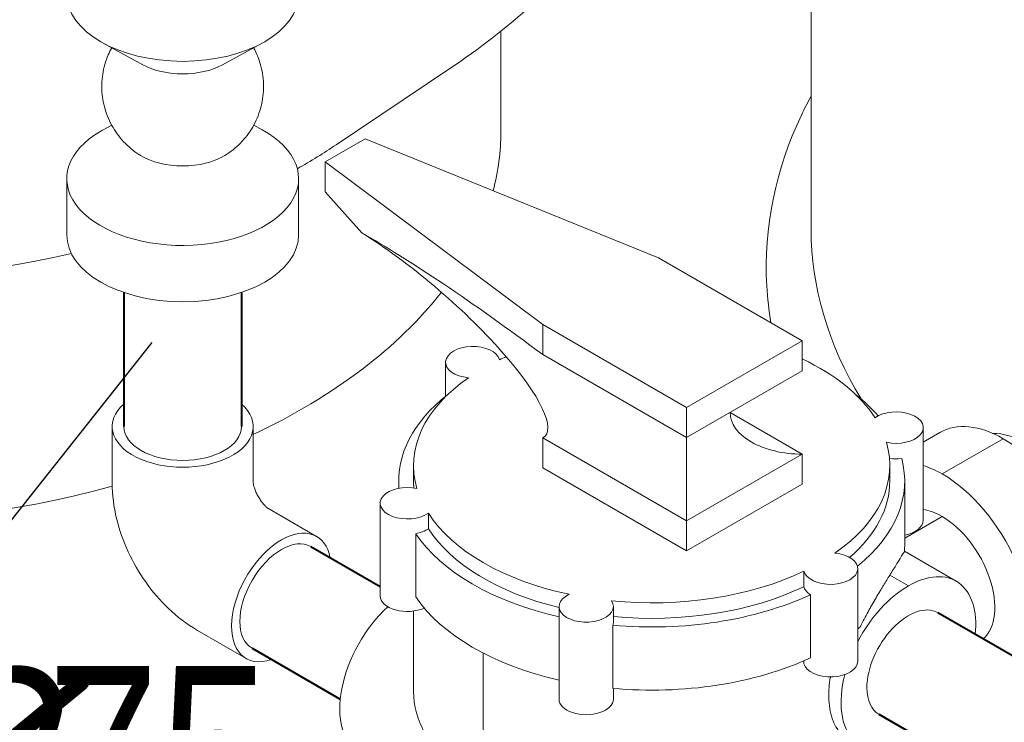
# Model space of a CAD drawing. Extents: x 4114239 to 5838486, y 780458 to 1383318.
# Tile 60 of 231: x 4355881 to 4357138, y 1052763 to 1053661. Entities that reach past the tile are written whole.
import ezdxf

# ---------------------------------------------------------------- set-up
doc = ezdxf.new("R2010")
doc.units = 0
doc.header["$MEASUREMENT"] = 0
doc.layers.add('Основные', color=160, linetype='Continuous', lineweight=40)
doc.styles.add('ГОСТ 250', font='isocpeui.ttf', dxfattribs={"height": 300})

msp = doc.modelspace()

# ---------------------------------------------------------------- linework, layer by layer
at = {"color": 0, "linetype": 'Continuous', "lineweight": 0, "extrusion": (5.55112e-17, 0.816497, 0.57735)}
for p, q in [((4356891.6869, 1053393.1667, 0), (4356891.6869, 1053913.37)), ((4356495.598, 1053517.4613, 0), (4356495.598, 1053645.8184)), ((4356038.6482, 1053602.9503), (4355987.8174, 1053630.6885, 0)), ((4356140.31, 1053602.9503), (4356191.1408, 1053630.6885, 0)), ((4356285.5842, 1053500.8716, 0), (4356430.6719, 1053598.2394)), ((4355998.8476, 1053525.7548), (4355987.8174, 1053519.7357, 0)), ((4356180.1107, 1053525.7548), (4356191.1408, 1053519.7357)), ((4356271.5226, 1053479.0366), (4356322.4508, 1053508.44)), ((4356271.5226, 1053479.0366), (4356322.4508, 1053508.44)), ((4356322.4508, 1053508.44, 0), (4356696.8911, 1053356.392, 0)), ((4356322.4508, 1053508.44, 0), (4356696.8911, 1053356.392, 0)), ((4356271.5226, 1053479.0366), (4356549.1058, 1053271.0681, 0)), ((4356271.5226, 1053440.7274), (4356271.5226, 1053479.0366)), ((4356271.5226, 1053440.7274), (4356271.5226, 1053479.0366)), ((4356271.5226, 1053479.0366), (4356549.1058, 1053271.0681, 0)), ((4355941.4791, 1053457.6366), (4355941.4791, 1053385.7849)), ((4356237.4791, 1053457.6366), (4356237.4791, 1053385.7849, 0)), ((4356271.5226, 1053440.7274), (4356317.9553, 1053388.1347)), ((4356271.5226, 1053440.7274), (4356317.9553, 1053388.1347)), ((4356696.8911, 1053356.392, 0), (4356880.4636, 1053250.4064)), ((4356696.8911, 1053356.392, 0), (4356880.4636, 1053250.4064)), ((4356549.1058, 1053232.7589, 0), (4356549.1058, 1053271.0681)), ((4356732.6783, 1053165.0825), (4356549.1058, 1053271.0681)), ((4356549.1058, 1053232.7589, 0), (4356549.1058, 1053271.0681)), ((4356732.6783, 1053165.0825), (4356549.1058, 1053271.0681)), ((4356880.4636, 1053250.4064), (4356732.6783, 1053165.0825)), ((4356880.4636, 1053250.4064), (4356732.6783, 1053165.0825)), ((4356880.4636, 1053250.4064), (4356880.4636, 1053212.0972)), ((4356880.4636, 1053250.4064), (4356880.4636, 1053212.0972)), ((4356425.0886, 1053179.5912), (4356425.0886, 1053223.1143)), ((4356549.1058, 1053232.7589, 0), (4356732.6783, 1053126.7733)), ((4356549.1058, 1053232.7589, 0), (4356732.6783, 1053126.7733)), ((4356880.4636, 1053212.0972), (4356732.6783, 1053126.7733, 0)), ((4356880.4636, 1053212.0972), (4356732.6783, 1053126.7733, 0)), ((4356732.6783, 1053165.0825), (4356732.6783, 1053126.7733)), ((4356732.6783, 1053165.0825), (4356732.6783, 1053126.7733)), ((4356788.2837, 1053158.8771), (4356880.4636, 1053105.657)), ((4356788.2837, 1053158.8771), (4356880.4636, 1053105.657)), ((4355999.4791, 1053140.9218), (4355999.4791, 1053069.0701)), ((4356179.4791, 1053140.9218, 0), (4356179.4791, 1053069.0701, 0)), ((4357034.878, 1053021.3034), (4357034.878, 1053139.5158, 0)), ((4357034.878, 1053121.0891), (4357056.164, 1053133.3786)), ((4356549.1058, 1053126.3188), (4356732.6783, 1053020.3332)), ((4356549.1058, 1053126.3188, 0), (4356549.1058, 1053088.0096, 0)), ((4356549.1058, 1053126.3188), (4356732.6783, 1053020.3332)), ((4356549.1058, 1053126.3188, 0), (4356549.1058, 1053088.0096, 0)), ((4356732.6783, 1053126.7733), (4356732.6783, 1053020.3332)), ((4356732.6783, 1053126.7733), (4356732.6783, 1053020.3332)), ((4357058.9908, 1053080.3907, 0), (4357136.914, 1053125.3797)), ((4357058.9908, 1053080.3907, 0), (4357136.914, 1053125.3797)), ((4356880.4636, 1053105.657), (4356732.6783, 1053020.3332, 0)), ((4356880.4636, 1053105.657), (4356732.6783, 1053020.3332, 0)), ((4356880.4636, 1053105.657), (4356880.4636, 1053067.3479, 0)), ((4356880.4636, 1053105.657), (4356880.4636, 1053067.3479, 0)), ((4356384.184, 1053091.2501), (4356384.184, 1053071.4096)), ((4356732.6783, 1052982.024), (4356549.1058, 1053088.0096, 0)), ((4356732.6783, 1052982.024), (4356549.1058, 1053088.0096, 0)), ((4356992.184, 1053091.2501, 0), (4356992.184, 1053071.4096)), ((4356365.184, 1053071.4096), (4356365.184, 1053061.9841, 0)), ((4357011.184, 1053071.4096, 0), (4357011.184, 1052990.7397, 0)), ((4356880.4636, 1053067.3479, 0), (4356732.6783, 1052982.024)), ((4356880.4636, 1053067.3479, 0), (4356732.6783, 1052982.024)), ((4356260.4855, 1053000.6146), (4356198.2601, 1053036.5404, 0)), ((4356341.49, 1052924.7721), (4356341.49, 1053042.9845, 0)), ((4356403.086, 1053010.4858), (4356403.086, 1053030.3263, 0)), ((4356403.086, 1053010.4858), (4356403.086, 1053030.3263, 0)), ((4356732.6783, 1053020.3332), (4356732.6783, 1052982.024)), ((4356732.6783, 1053020.3332), (4356732.6783, 1052982.024)), ((4357011.184, 1052998.4924), (4357058.9908, 1053026.0937)), ((4357011.184, 1052998.4924), (4357058.9908, 1053026.0937)), ((4356386.9584, 1052923.4292), (4356386.9584, 1053004.099, 0)), ((4356386.9584, 1052923.4292), (4356386.9584, 1053004.099, 0)), ((4357076.7256, 1052943.5015, 0), (4357010.7931, 1052981.5676, 0)), ((4356951.2794, 1052841.1735), (4356951.2794, 1052959.3859)), ((4356882.3245, 1052936.3473), (4356882.3245, 1052956.1879, 0)), ((4356882.3245, 1052936.3473), (4356882.3245, 1052956.1879, 0)), ((4357015.9256, 1052937.4788), (4356992.1689, 1052951.1947)), ((4357015.9256, 1052937.4788), (4356992.1689, 1052951.1947)), ((4356890.7604, 1052845.4907), (4356890.7604, 1052926.1606, 0)), ((4356890.7604, 1052845.4907), (4356890.7604, 1052926.1606, 0)), ((4356569.8855, 1052792.9079), (4356569.8855, 1052911.1203)), ((4356639.2854, 1052891.2798, 0), (4356639.2854, 1052911.1203, 0)), ((4356384.184, 1052905.277, 0), (4356384.184, 1052802.7002, 0)), ((4356638.537, 1052806.4717, 0), (4356638.537, 1052887.1415, 0)), ((4356638.537, 1052806.4717, 0), (4356638.537, 1052887.1415, 0)), ((4356170.4855, 1052844.73), (4356108.2601, 1052880.6558, 0)), ((4356473.2235, 1052851.5504), (4356473.2235, 1052678.5927)), ((4356473.2235, 1052851.5504), (4356473.2235, 1052678.5927)), ((4356882.3245, 1052837.9755), (4356882.3245, 1052841.7001)), ((4356882.3245, 1052837.9755), (4356882.3245, 1052841.7001)), ((4356639.2854, 1052792.9079), (4356639.2854, 1052806.405))]:
    msp.add_line(p, q, dxfattribs=at)
at = {"linetype": 'Continuous', "lineweight": 40, "extrusion": (5.55112e-17, 0.816497, 0.57735)}
for p, q in [((4356014.4791, 1053312.1212), (4356014.4791, 1053140.9218, 0)), ((4356164.4791, 1053312.1212, 0), (4356164.4791, 1053140.9218)), ((4356252.9855, 1052987.6242), (4356341.49, 1052936.5261)), ((4357342.9377, 1052735.9948), (4357053.4256, 1052903.1447)), ((4356177.9855, 1052857.7204), (4356290.6149, 1052792.6938, 0)), ((4357267.9377, 1052606.091), (4356978.4256, 1052773.2409))]:
    msp.add_line(p, q, dxfattribs=at)
msp.add_line((4355617.3198, 1052701.6186), (4356050.6078, 1053248.3289))
at = {"color": 0, "linetype": 'Continuous', "lineweight": 0, "extrusion": (4.28451e-17, 2.22045e-16, -1)}
msp.add_ellipse((4358031.6869, 1054098.284, 0), major_axis=(1038.796, 0), ratio=0.577350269, start_param=5.497787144, end_param=10.751200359, dxfattribs=at)
at = {"color": 0, "linetype": 'Continuous', "lineweight": 0, "extrusion": (-5.55855e-17, 2.22045e-16, -1)}
for centre, major_axis, start_param, end_param in [((4356089.4791, 1053692.7876), (-148, 0), 3.141592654, 6.283185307), ((4356089.4791, 1053633.9998), (-74, 0), 3.955169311, 5.46960865), ((4356089.4791, 1053457.6366), (-148, 0), 2.328015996, 7.068583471), ((4356089.4791, 1053457.6366), (-148, 0), 0.785398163, 0.813576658), ((4356089.4791, 1053516.4243, 0), (-74, 0), 3.900353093, 5.524424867), ((4356089.4791, 1053385.7849), (-148, 0), 3.141592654, 6.283185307)]:
    msp.add_ellipse(centre, major_axis=major_axis, ratio=0.577350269, start_param=start_param, end_param=end_param, dxfattribs=at)
at = {"color": 0, "linetype": 'Continuous', "lineweight": 0, "extrusion": (-1.91698e-17, 1.66533e-16, -1)}
for centre, start_param, end_param in [((4355627.5238, 1053517.4613), 0, 0.150869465), ((4355627.5238, 1053827.73, 0), 0.710448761, 0.794280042), ((4355627.5238, 1053827.73, 0), 1.193388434, 2.085546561), ((4355627.5238, 1053517.4613), 0.421310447, 0.88170145), ((4355627.5238, 1053517.4613), 1.127911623, 2.085546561)]:
    msp.add_ellipse(centre, major_axis=(868.0742, 0), ratio=0.577350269, start_param=start_param, end_param=end_param, dxfattribs=at)
at = {"color": 0, "linetype": 'Continuous', "lineweight": 0, "extrusion": (-2.08638e-17, 1.55617e-16, -1)}
msp.add_ellipse((4356549.1058, 1053179.5388, 0), major_axis=(308.5962, -235.6308), ratio=0.109321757, start_param=3.786408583, end_param=4.629108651, dxfattribs=at)
msp.add_ellipse((4356549.1058, 1053179.5388, 0), major_axis=(308.5962, -235.6308), ratio=0.109321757, start_param=3.786408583, end_param=4.629108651, dxfattribs=at)
at = {"color": 0, "linetype": 'Continuous', "lineweight": 0, "extrusion": (7.32413e-17, 8.34366e-17, -1)}
msp.add_ellipse((4356389.657, 1053271.5967), major_axis=(162.5904, -142.7231), ratio=0.233707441, start_param=4.063338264, end_param=6.36223085, dxfattribs=at)
msp.add_ellipse((4356389.657, 1053271.5967), major_axis=(162.5904, -142.7231), ratio=0.233707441, start_param=4.063338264, end_param=6.36223085, dxfattribs=at)
at = {"color": 0, "linetype": 'Continuous', "lineweight": 0, "extrusion": (1.10897e-16, 2.22045e-16, -1)}
msp.add_ellipse((4358031.6869, 1053393.1667), major_axis=(1140, 0), ratio=0.577350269, start_param=2.805543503, end_param=3.141592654, dxfattribs=at)
at = {"color": 0, "linetype": 'Continuous', "lineweight": 0, "extrusion": (3.31559e-17, 2.22045e-16, -1)}
for centre, start_param, end_param in [((4356459.7885, 1053223.1143), 1.731114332, 6.122867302), ((4356459.7885, 1053223.1143), 1.731114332, 6.122867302), ((4356376.19, 1053023.144), 0.683916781, 1.255256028), ((4356376.19, 1053023.144), 0.683916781, 1.255256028), ((4356916.5795, 1052939.5454, 0), 2.409935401, 2.981274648), ((4356916.5795, 1052939.5454, 0), 2.409935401, 2.981274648)]:
    msp.add_ellipse(centre, major_axis=(34.6999, 0), ratio=0.577350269, start_param=start_param, end_param=end_param, dxfattribs=at)
at = {"color": 0, "linetype": 'Continuous', "lineweight": 0, "extrusion": (-4.59975e-18, 1.66533e-16, -1)}
for start_param, end_param in [(0.878092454, 0.913323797), (0.878092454, 0.913323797), (2.255571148, 2.787098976), (2.255571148, 2.787098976), (6.11408021, 6.97588918), (6.11408021, 6.97588918), (2.972487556, 3.834296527), (2.972487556, 3.834296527), (5.066882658, 5.928691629), (5.066882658, 5.928691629), (4.019685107, 4.881494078), (4.019685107, 4.881494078)]:
    msp.add_ellipse((4356688.184, 1053091.2501, 0), major_axis=(-304, 0), ratio=0.577350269, start_param=start_param, end_param=end_param, dxfattribs=at)
at = {"color": 0, "linetype": 'Continuous', "lineweight": 0, "extrusion": (2.33321e-16, 1.66533e-16, -1)}
for centre, start_param, end_param in [((4356688.184, 1053071.4096, 0), 3.091440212, 3.772436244), ((4356688.184, 1053071.4096, 0), 3.091440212, 3.772436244), ((4356688.184, 1053071.4096, 0), 5.652341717, 5.820948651), ((4356688.184, 1053071.4096, 0), 5.652341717, 5.820948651), ((4356688.184, 1053071.4096, 0), 6.128867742, 6.904777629), ((4356688.184, 1053071.4096, 0), 6.128867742, 6.904777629), ((4356688.184, 1053071.4096, 0), 1.94577119, 2.772311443), ((4356688.184, 1053071.4096, 0), 1.94577119, 2.772311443), ((4356688.184, 1052990.7397, 0), 0, 0.051680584), ((4356688.184, 1052990.7397, 0), 0, 0.051680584), ((4356688.184, 1052990.7397, 0), 1.94577119, 2.772311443), ((4356688.184, 1052990.7397, 0), 1.94577119, 2.772311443), ((4356688.184, 1053071.4096, 0), 0.892879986, 1.725113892), ((4356688.184, 1053071.4096, 0), 0.892879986, 1.725113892), ((4356688.184, 1052990.7397, 0), 0.601102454, 0.618865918), ((4356688.184, 1052990.7397, 0), 0.601102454, 0.618865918), ((4356688.184, 1052990.7397, 0), 0.892879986, 1.725113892), ((4356688.184, 1052990.7397, 0), 0.892879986, 1.725113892)]:
    msp.add_ellipse(centre, major_axis=(323, 0), ratio=0.577350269, start_param=start_param, end_param=end_param, dxfattribs=at)
at = {"color": 0, "linetype": 'Continuous', "lineweight": 0, "extrusion": (-8.53006e-17, 2.22045e-16, -1)}
msp.add_ellipse((4356089.4791, 1053140.9218), major_axis=(90, 0), ratio=0.577350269, start_param=5.697499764, end_param=10.010463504, dxfattribs=at)
at = {"color": 0, "linetype": 'Continuous', "lineweight": 0, "extrusion": (6.02855e-18, 1.66533e-16, -1)}
msp.add_ellipse((4356880.4636, 1053158.8771), major_axis=(92.1799, 0), ratio=0.577350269, start_param=1.570796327, end_param=3.141592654, dxfattribs=at)
msp.add_ellipse((4356880.4636, 1053158.8771), major_axis=(92.1799, 0), ratio=0.577350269, start_param=1.570796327, end_param=3.141592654, dxfattribs=at)
at = {"color": 0, "linetype": 'Continuous', "lineweight": 0, "extrusion": (2.19783e-17, 1.66533e-16, -1)}
for centre, start_param, end_param in [((4357000.178, 1053139.5158, 0), 0.683916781, 5.07566975), ((4357000.178, 1053139.5158, 0), 0.683916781, 5.07566975), ((4357000.178, 1053021.3034), 3.141592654, 4.389639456), ((4357000.178, 1053021.3034), 3.141592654, 4.389639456)]:
    msp.add_ellipse(centre, major_axis=(-34.6999, 0), ratio=0.577350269, start_param=start_param, end_param=end_param, dxfattribs=at)
at = {"color": 0, "linetype": 'Continuous', "lineweight": 0, "extrusion": (-2.77556e-17, 4.80741e-17, -1)}
for centre, start_param, end_param in [((4357136.914, 1052993.5155), 0, 0.785398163), ((4357136.914, 1052993.5155), 0, 0.785398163), ((4357136.914, 1052993.5155), 0.785398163, 3.141592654), ((4357136.914, 1052993.5155), 0.785398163, 3.141592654), ((4357058.9908, 1052948.5265), 0.572647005, 0.785398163), ((4357058.9908, 1052948.5265), 0.572647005, 0.785398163), ((4357058.9908, 1052948.5265), 0.785398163, 2.733613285), ((4357058.9908, 1052948.5265), 0.785398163, 2.733613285)]:
    msp.add_ellipse(centre, major_axis=(-80.75, 139.8631), ratio=0.577350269, start_param=start_param, end_param=end_param, dxfattribs=at)
at = {"color": 0, "linetype": 'Continuous', "lineweight": 0, "extrusion": (2.73488e-17, 1.66533e-16, -1)}
msp.add_ellipse((4356089.4791, 1053140.9218), major_axis=(-75, 0), ratio=0.577350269, start_param=3.141592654, end_param=6.283185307, dxfattribs=at)
at = {"color": 0, "linetype": 'Continuous', "lineweight": 0, "extrusion": (-3.89112e-17, 2.3393e-16, -1)}
msp.add_ellipse((4357166.759, 1053010.7465), major_axis=(-66.5, 115.1814), ratio=0.577350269, start_param=0.309124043, end_param=0.785398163, dxfattribs=at)
msp.add_ellipse((4357166.759, 1053010.7465), major_axis=(-66.5, 115.1814), ratio=0.577350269, start_param=0.309124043, end_param=0.785398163, dxfattribs=at)
at = {"color": 0, "linetype": 'Continuous', "lineweight": 0, "extrusion": (3.67561e-17, 1.66533e-16, -1)}
msp.add_ellipse((4357000.178, 1053119.6752, 0), major_axis=(34.6999, 0), ratio=0.577350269, start_param=1.36273785, end_param=1.815084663, dxfattribs=at)
msp.add_ellipse((4357000.178, 1053119.6752, 0), major_axis=(34.6999, 0), ratio=0.577350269, start_param=1.36273785, end_param=1.815084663, dxfattribs=at)
at = {"color": 0, "linetype": 'Continuous', "lineweight": 0, "extrusion": (-3.3122e-17, 2.22045e-16, -1)}
for start_param, end_param in [(3.090372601, 3.141592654), (3.090372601, 3.141592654), (0, 0.590092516), (0, 0.590092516), (1.970493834, 2.787098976), (1.970493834, 2.787098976), (0.878092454, 1.732348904), (0.878092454, 1.732348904)]:
    msp.add_ellipse((4356688.184, 1053071.4096, 0), major_axis=(304, 0), ratio=0.577350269, start_param=start_param, end_param=end_param, dxfattribs=at)
at = {"color": 0, "linetype": 'Continuous', "lineweight": 0, "extrusion": (-9.26442e-17, 2.22045e-16, -1)}
for centre, start_param, end_param in [((4356376.19, 1053042.9845, 0), 0.683916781, 5.07566975), ((4356376.19, 1053042.9845, 0), 0.683916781, 5.07566975), ((4356376.19, 1052924.7721), 0.898962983, 3.141592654), ((4356376.19, 1052924.7721), 0.898962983, 3.141592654)]:
    msp.add_ellipse(centre, major_axis=(34.6999, 0), ratio=0.577350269, start_param=start_param, end_param=end_param, dxfattribs=at)
at = {"color": 0, "linetype": 'Continuous', "lineweight": 0, "extrusion": (-5.92297e-17, 1.581e-16, -1)}
for start_param, end_param in [(0.418250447, 0.785398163), (0.418250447, 0.785398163), (0.785398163, 3.033233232), (0.785398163, 3.033233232)]:
    msp.add_ellipse((4357058.9908, 1052948.5265), major_axis=(-47.5, 82.2724), ratio=0.577350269, start_param=start_param, end_param=end_param, dxfattribs=at)
at = {"color": 0, "linetype": 'Continuous', "lineweight": 0, "extrusion": (-2.03185e-17, 7.58296e-17, -1)}
for start_param, end_param in [(5.497787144, 6.868870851), (2.55590711, 5.497787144)]:
    msp.add_ellipse((4356215.4855, 1052922.6723), major_axis=(45, 77.9423), ratio=0.577350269, start_param=start_param, end_param=end_param, dxfattribs=at)
at = {"color": 0, "linetype": 'Continuous', "lineweight": 0, "extrusion": (1.11556e-17, 1.85856e-16, -1)}
msp.add_ellipse((4356215.4855, 1052922.6723), major_axis=(37.5, 64.9519), ratio=0.577350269, start_param=3.141592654, end_param=6.283185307, dxfattribs=at)
at = {"color": 0, "linetype": 'Continuous', "lineweight": 0, "extrusion": (1.18223e-16, 1.66533e-16, -1)}
for centre, major_axis, start_param, end_param in [((4356916.5795, 1052959.3859), (-34.6999, 0), 1.731114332, 6.122867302), ((4356916.5795, 1052959.3859), (-34.6999, 0), 1.731114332, 6.122867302), ((4356604.5855, 1052911.1203, 0), (34.6999, 0), 5.919904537, 10.311657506), ((4356604.5855, 1052911.1203, 0), (34.6999, 0), 5.919904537, 10.311657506), ((4356916.5795, 1052841.1735), (-34.6999, 0), 3.141592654, 6.122867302), ((4356916.5795, 1052841.1735), (-34.6999, 0), 3.141592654, 6.122867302), ((4356604.5855, 1052792.9079), (34.6999, 0), 0, 3.141592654), ((4356604.5855, 1052792.9079), (34.6999, 0), 0, 3.141592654)]:
    msp.add_ellipse(centre, major_axis=major_axis, ratio=0.577350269, start_param=start_param, end_param=end_param, dxfattribs=at)
at = {"color": 0, "linetype": 'Continuous', "lineweight": 0, "extrusion": (-9.16287e-18, 2.61685e-16, -1)}
for start_param, end_param in [(2.35619449, 4.047748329), (2.35619449, 4.047748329), (1.505348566, 2.35619449), (1.505348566, 2.35619449), (5.497787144, 7.405023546), (5.497787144, 7.405023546)]:
    msp.add_ellipse((4357015.9256, 1052838.1928), major_axis=(-60.8, -105.3087), ratio=0.577350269, start_param=start_param, end_param=end_param, dxfattribs=at)
at = {"color": 0, "linetype": 'Continuous', "lineweight": 0, "extrusion": (-1.28814e-17, 1.99733e-16, -1)}
msp.add_ellipse((4356375.9729, 1052830.0148, 0), major_axis=(-60.8, -105.3087), ratio=0.577350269, start_param=0, end_param=2.064615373, dxfattribs=at)
msp.add_ellipse((4356375.9729, 1052830.0148, 0), major_axis=(-60.8, -105.3087), ratio=0.577350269, start_param=0, end_param=2.064615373, dxfattribs=at)
at = {"color": 0, "linetype": 'Continuous', "lineweight": 0, "extrusion": (-3.69184e-17, 2.13611e-16, -1)}
for start_param, end_param in [(0.785398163, 3.141592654), (0, 0.785398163)]:
    msp.add_ellipse((4357015.9256, 1052838.1928), major_axis=(-37.5, -64.9519), ratio=0.577350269, start_param=start_param, end_param=end_param, dxfattribs=at)
at = {"color": 0, "linetype": 'Continuous', "lineweight": 0, "extrusion": (1.44178e-16, 1.66533e-16, -1)}
msp.add_ellipse((4356604.5855, 1052891.2798, 0), major_axis=(34.6999, 0), ratio=0.577350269, start_param=0, end_param=0.208058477, dxfattribs=at)
msp.add_ellipse((4356604.5855, 1052891.2798, 0), major_axis=(34.6999, 0), ratio=0.577350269, start_param=0, end_param=0.208058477, dxfattribs=at)
at = {"color": 0, "linetype": 'Continuous', "lineweight": 0, "extrusion": (-3.00555e-17, 1.66533e-16, -1)}
msp.add_ellipse((4356688.184, 1052802.7002), major_axis=(304, 0), ratio=0.577350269, start_param=2.514769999, end_param=3.141592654, dxfattribs=at)
msp.add_ellipse((4356688.184, 1052802.7002), major_axis=(304, 0), ratio=0.577350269, start_param=2.514769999, end_param=3.141592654, dxfattribs=at)
at = {"color": 0, "linetype": 'Continuous', "lineweight": 0}
for points, knots in [([(4356767.5238, 1054165.4469), (4356767.5238, 1054117.6475), (4356761.5497, 1054069.8862, 0), (4356738.802, 1053978.079), (4356722.0855, 1053934.0627, 0), (4356680.4256, 1053851.7156, 0), (4356655.5194, 1053813.3576), (4356599.7969, 1053742.5133), (4356568.9821, 1053709.9966), (4356502.9312, 1053650.286, 0), (4356467.6846, 1053623.0785), (4356430.6719, 1053598.2394)], [2.3561944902, 2.3561944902, 2.3561944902, 2.3561944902, 2.4982842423, 2.4982842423, 2.6403739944, 2.6403739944, 2.7824637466, 2.7824637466, 2.9245534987, 2.9245534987, 3.0666432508, 3.0666432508, 3.0666432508, 3.0666432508]), ([(4355998.8475, 1053624.6694), (4355997.2181, 1053621.6831), (4355995.7348, 1053618.6137), (4355992.7374, 1053611.5377), (4355991.3094, 1053607.4801), (4355988.9732, 1053599.2347, 0), (4355988.0605, 1053595.0311), (4355986.7671, 1053586.5594), (4355986.3838, 1053582.2749), (4355986.1531, 1053573.7081, 0), (4355986.3052, 1053569.4092), (4355987.1408, 1053560.8802), (4355987.826, 1053556.6335, 0), (4355989.715, 1053548.2744, 0), (4355990.9225, 1053544.1458), (4355993.8357, 1053536.0862), (4355995.5469, 1053532.1396), (4355999.439, 1053524.5045, 0), (4356001.6274, 1053520.8012), (4356006.4381, 1053513.7089), (4356009.0697, 1053510.3062, 0), (4356014.7244, 1053503.8667), (4356017.7585, 1053500.8174, 0), (4356024.1696, 1053495.1305), (4356027.559, 1053492.4818, 0), (4356032.6269, 1053489.0071), (4356034.1897, 1053487.9966), (4356035.7781, 1053487.0293, 0)], [27.046084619, 27.046084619, 27.046084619, 27.046084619, 32.145621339, 32.145621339, 38.57305551, 38.57305551, 45.000486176, 45.000486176, 51.427914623, 51.427914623, 57.855341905, 57.855341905, 64.28276897, 64.28276897, 70.710196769, 70.710196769, 77.137626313, 77.137626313, 83.565058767, 83.565058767, 89.992495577, 89.992495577, 96.419938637, 96.419938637, 102.847390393, 102.847390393, 105.636957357, 105.636957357, 105.636957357, 105.636957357]), ([(4356143.1801, 1053487.0293, 0), (4356146.8447, 1053489.2609, 0), (4356150.3767, 1053491.7261), (4356157.0892, 1053497.063), (4356160.283, 1053499.9444), (4356166.2764, 1053506.0701), (4356169.0874, 1053509.3261, 0), (4356174.2731, 1053516.1491), (4356176.6577, 1053519.7291, 0), (4356180.9554, 1053527.1436), (4356182.8766, 1053530.9923), (4356186.2196, 1053538.8833), (4356187.6477, 1053542.9409), (4356189.9842, 1053551.1861), (4356190.897, 1053555.3897), (4356192.1908, 1053563.8614), (4356192.5742, 1053568.1459), (4356192.8052, 1053576.7127, 0), (4356192.6532, 1053581.0116, 0), (4356191.8178, 1053589.5406), (4356191.1328, 1053593.7873, 0), (4356189.2441, 1053602.1465), (4356188.0367, 1053606.2752), (4356185.1238, 1053614.3348), (4356183.4127, 1053618.2814), (4356181.027, 1053622.9618), (4356180.5749, 1053623.8188, 0), (4356180.1107, 1053624.6694)], [0, 0, 0, 0, 6.435830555, 6.435830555, 12.863278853, 12.863278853, 19.290735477, 19.290735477, 25.718182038, 25.718182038, 32.145621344, 32.145621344, 38.573055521, 38.573055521, 45.00048619, 45.00048619, 51.427914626, 51.427914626, 57.855341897, 57.855341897, 64.282768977, 64.282768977, 70.710196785, 70.710196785, 77.137626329, 77.137626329, 78.590197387, 78.590197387, 78.590197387, 78.590197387]), ([(4356840.4812, 1053273.4902, 0), (4356837.818, 1053289.1234), (4356836.0214, 1053304.8314), (4356830.7823, 1053394.361, 0), (4356846.0314, 1053468.6016), (4356883.2036, 1053546.8666, 0), (4356887.3266, 1053554.9844, 0), (4356891.6869, 1053563.0432)], [5.3997491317, 5.3997491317, 5.3997491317, 5.3997491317, 5.4640145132, 5.4640145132, 5.7654233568, 5.7654233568, 5.8005619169, 5.8005619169, 5.8005619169, 5.8005619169]), ([(4356108.2601, 1052880.6558, 0), (4356094.5124, 1052888.5931), (4356082.3963, 1052898.013, 0), (4356060.5566, 1052918.8161), (4356050.8441, 1052930.2258), (4356033.6559, 1052954.5693), (4356026.1879, 1052967.5042), (4356013.6999, 1052994.5614), (4356008.6751, 1053008.6775, 0), (4356001.579, 1053037.9928, 0), (4355999.4791, 1053053.1956), (4355999.4791, 1053069.0701)], [4.71238898, 4.71238898, 4.71238898, 4.71238898, 5.026548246, 5.026548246, 5.340707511, 5.340707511, 5.654866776, 5.654866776, 5.969026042, 5.969026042, 6.283185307, 6.283185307, 6.283185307, 6.283185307]), ([(4356198.3132, 1053036.5098), (4356198.2584, 1053036.5451, 0), (4356198.0768, 1053036.6659), (4356197.377, 1053037.1935), (4356196.7344, 1053037.7167), (4356195.1883, 1053039.1497), (4356194.2836, 1053040.0604), (4356192.3252, 1053042.2461), (4356191.2669, 1053043.5339, 0), (4356189.115, 1053046.4213), (4356188.022, 1053048.0323), (4356185.9384, 1053051.4313), (4356184.951, 1053053.2227), (4356183.2052, 1053056.7643), (4356182.4452, 1053058.5148, 0), (4356181.2141, 1053061.741), (4356180.7338, 1053063.2245, 0), (4356180.0374, 1053065.7476, 0), (4356179.8106, 1053066.8043, 0), (4356179.5407, 1053068.3709, 0), (4356179.4939, 1053068.8933, 0), (4356179.4807, 1053069.1012, 0), (4356179.4797, 1053069.1191, 0), (4356179.4791, 1053069.1314, 0)], [4.770567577, 4.770567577, 4.770567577, 4.770567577, 4.864177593, 4.864177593, 5.006287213, 5.006287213, 5.148915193, 5.148915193, 5.297199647, 5.297199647, 5.452171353, 5.452171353, 5.611090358, 5.611090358, 5.76884372, 5.76884372, 5.920802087, 5.920802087, 6.065782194, 6.065782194, 6.207213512, 6.207213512, 6.225006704, 6.225006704, 6.225006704, 6.225006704]), ([(4356992.1689, 1052951.1947), (4356993.5777, 1052953.4592, 0), (4356994.913, 1052955.6003), (4356996.8041, 1052958.6342, 0), (4356997.4167, 1052959.6171), (4356998.5949, 1052961.509), (4356999.1616, 1052962.4198, 0), (4357001.887, 1052966.8054), (4357003.7219, 1052969.7796, 0), (4357005.6253, 1052972.8885), (4357005.9864, 1052973.4796), (4357006.6702, 1052974.6006), (4357006.9935, 1052975.1313), (4357007.9017, 1052976.623), (4357008.4262, 1052977.4855, 0), (4357009.7793, 1052979.6917, 0), (4357010.3878, 1052980.6584), (4357010.7528, 1052981.1064)], [0.10228822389, 0.10228822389, 0.10228822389, 0.10228822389, 0.10557025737, 0.10557025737, 0.10721127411, 0.10721127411, 0.10885229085, 0.10885229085, 0.11541635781, 0.11541635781, 0.11705737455, 0.11705737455, 0.11869839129, 0.11869839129, 0.12198042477, 0.12198042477, 0.12854449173, 0.12854449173, 0.12854449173, 0.12854449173]), ([(4356992.1689, 1052951.1947), (4356993.5777, 1052953.4592, 0), (4356994.913, 1052955.6003), (4356996.8041, 1052958.6342, 0), (4356997.4167, 1052959.6171), (4356998.5949, 1052961.509), (4356999.1616, 1052962.4198, 0), (4357001.887, 1052966.8054), (4357003.7219, 1052969.7796, 0), (4357005.6253, 1052972.8885), (4357005.9864, 1052973.4796), (4357006.6702, 1052974.6006), (4357006.9935, 1052975.1313), (4357007.9017, 1052976.623), (4357008.4262, 1052977.4855, 0), (4357009.7793, 1052979.6917, 0), (4357010.3878, 1052980.6584), (4357010.7528, 1052981.1064)], [0.10228822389, 0.10228822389, 0.10228822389, 0.10228822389, 0.10557025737, 0.10557025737, 0.10721127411, 0.10721127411, 0.10885229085, 0.10885229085, 0.11541635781, 0.11541635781, 0.11705737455, 0.11705737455, 0.11869839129, 0.11869839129, 0.12198042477, 0.12198042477, 0.12854449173, 0.12854449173, 0.12854449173, 0.12854449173]), ([(4356954.5662, 1052885.2733), (4356957.793, 1052891.8655), (4356961.1306, 1052898.2597), (4356965.3679, 1052906.0317), (4356966.2204, 1052907.5779), (4356967.9127, 1052910.6172), (4356968.7543, 1052912.1137), (4356971.2635, 1052916.5364), (4356972.9152, 1052919.3958, 0), (4356976.1656, 1052924.9477), (4356977.7642, 1052927.6401), (4356980.1145, 1052931.5585, 0), (4356980.8901, 1052932.8446), (4356982.424, 1052935.3772, 0), (4356983.184, 1052936.6264), (4356986.907, 1052942.723, 0), (4356989.655, 1052947.1539), (4356992.1689, 1052951.1947)], [0.07886188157, 0.07886188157, 0.07886188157, 0.07886188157, 0.08471846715, 0.08471846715, 0.08618261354, 0.08618261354, 0.08764675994, 0.08764675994, 0.09057505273, 0.09057505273, 0.09350334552, 0.09350334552, 0.09496749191, 0.09496749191, 0.09643163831, 0.09643163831, 0.10228822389, 0.10228822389, 0.10228822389, 0.10228822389]), ([(4356954.5662, 1052885.2733), (4356957.793, 1052891.8655), (4356961.1306, 1052898.2597), (4356965.3679, 1052906.0317), (4356966.2204, 1052907.5779), (4356967.9127, 1052910.6172), (4356968.7543, 1052912.1137), (4356971.2635, 1052916.5364), (4356972.9152, 1052919.3958, 0), (4356976.1656, 1052924.9477), (4356977.7642, 1052927.6401), (4356980.1145, 1052931.5585, 0), (4356980.8901, 1052932.8446), (4356982.424, 1052935.3772, 0), (4356983.184, 1052936.6264), (4356986.907, 1052942.723, 0), (4356989.655, 1052947.1539), (4356992.1689, 1052951.1947)], [0.07886188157, 0.07886188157, 0.07886188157, 0.07886188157, 0.08471846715, 0.08471846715, 0.08618261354, 0.08618261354, 0.08764675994, 0.08764675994, 0.09057505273, 0.09057505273, 0.09350334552, 0.09350334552, 0.09496749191, 0.09496749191, 0.09643163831, 0.09643163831, 0.10228822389, 0.10228822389, 0.10228822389, 0.10228822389]), ([(4356916.3058, 1052821.1401), (4356915.5252, 1052816.4351), (4356914.9631, 1052811.8298), (4356914.4262, 1052804.6412), (4356914.3059, 1052801.9959), (4356914.2302, 1052796.7752), (4356914.2756, 1052794.2222, 0), (4356914.654, 1052786.7835), (4356915.228, 1052782.0936, 0), (4356916.5538, 1052775.4661, 0), (4356917.0734, 1052773.3252), (4356918.2676, 1052769.1854, 0), (4356918.9445, 1052767.1826), (4356921.1662, 1052761.4967), (4356922.9098, 1052758.0985), (4356925.8705, 1052753.598), (4356926.9152, 1052752.1977), (4356928.5643, 1052750.2527), (4356929.1277, 1052749.6303), (4356930.2813, 1052748.4386), (4356930.8727, 1052747.8682, 0), (4356933.1216, 1052745.8474), (4356934.8369, 1052744.597, 0), (4356936.604, 1052743.5771, 0)], [0.16125891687, 0.16125891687, 0.16125891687, 0.16125891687, 0.16540000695, 0.16540000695, 0.16786091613, 0.16786091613, 0.1703218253, 0.1703218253, 0.17524364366, 0.17524364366, 0.17770455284, 0.17770455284, 0.18016546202, 0.18016546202, 0.18508728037, 0.18508728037, 0.18754818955, 0.18754818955, 0.18877864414, 0.18877864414, 0.19000909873, 0.19000909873, 0.19339451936, 0.19339451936, 0.19339451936, 0.19339451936]), ([(4356916.3058, 1052821.1401), (4356915.5252, 1052816.4351), (4356914.9631, 1052811.8298), (4356914.4262, 1052804.6412), (4356914.3059, 1052801.9959), (4356914.2302, 1052796.7752), (4356914.2756, 1052794.2222, 0), (4356914.654, 1052786.7835), (4356915.228, 1052782.0936, 0), (4356916.5538, 1052775.4661, 0), (4356917.0734, 1052773.3252), (4356918.2676, 1052769.1854, 0), (4356918.9445, 1052767.1826), (4356921.1662, 1052761.4967), (4356922.9098, 1052758.0985), (4356925.8705, 1052753.598), (4356926.9152, 1052752.1977), (4356928.5643, 1052750.2527), (4356929.1277, 1052749.6303), (4356930.2813, 1052748.4386), (4356930.8727, 1052747.8682, 0), (4356933.1216, 1052745.8474), (4356934.8369, 1052744.597, 0), (4356936.604, 1052743.5771, 0)], [0.16125891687, 0.16125891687, 0.16125891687, 0.16125891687, 0.16540000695, 0.16540000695, 0.16786091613, 0.16786091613, 0.1703218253, 0.1703218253, 0.17524364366, 0.17524364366, 0.17770455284, 0.17770455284, 0.18016546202, 0.18016546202, 0.18508728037, 0.18508728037, 0.18754818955, 0.18754818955, 0.18877864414, 0.18877864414, 0.19000909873, 0.19000909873, 0.19339451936, 0.19339451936, 0.19339451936, 0.19339451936])]:
    msp.add_open_spline(points, degree=3, knots=knots, dxfattribs=at)

# ---------------------------------------------------------------- texts
at = {"layer": 'Основные', "color": 0, "insert": (4355721.2888, 1052607.0456), "char_height": 225, "attachment_point": 7, "style": 'ГОСТ 250'}
msp.add_mtext('%%C{\\fArial Narrow|b0|i0|c0|p34;75}', dxfattribs=at)

doc.saveas('drawing.dxf')
